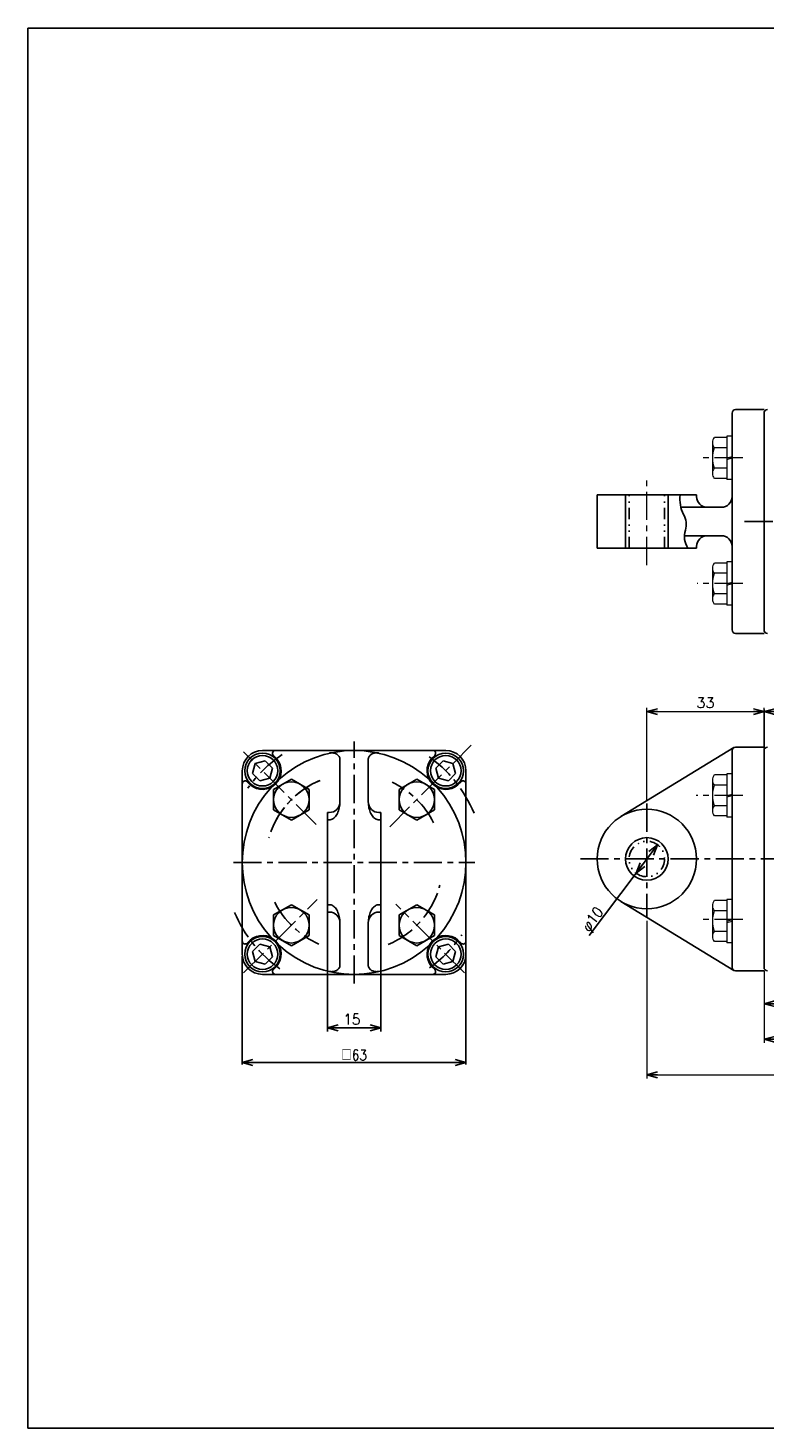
# Model space of a CAD drawing. Header units: millimetres. Extents: x -272 to 287, y -200 to 200.
# Tile 1 of 2: x -272 to -65, y -194 to 200. Entities that reach past the tile are written whole.
import ezdxf
from ezdxf.enums import TextEntityAlignment as Align

# ---------------------------------------------------------------- set-up
doc = ezdxf.new("R2010")
doc.units = ezdxf.units.MM
doc.header["$LTSCALE"] = 0.25
doc.linetypes.add('CENTER', pattern=[50.8, 31.75, -6.35, 6.35, -6.35])
doc.linetypes.add('DIVIDE', pattern=[31.75, 12.7, -6.35, 0, -6.35, 0, -6.35])
doc.layers.add('ZUWAKU', color=7, linetype='Continuous')
doc.styles.add('FdaStyle0', font='txt.shx', dxfattribs={"bigfont": 'bigfont'})
doc.dimstyles.new('DaDimRotatedStyle', dxfattribs={"dimtxt": 3, "dimasz": 3.000002, "dimexe": 1, "dimexo": 1, "dimgap": 1, "dimtad": 3, "dimdsep": 46, "dimtxsty": 'FdaStyle0', "dimblk1": 'OPEN30', "dimblk2": 'OPEN30', "dimsah": 1, "dimcen": 0.09, "dimclrd": 4, "dimclre": 4, "dimclrt": 4, "dimadec": 0, "dimazin": 2, "dimtfac": 1, "dimtdec": 4, "dimtmove": 0, "dimatfit": 0, "dimfxl": 1, "dimarcsym": 0})

# ---------------------------------------------------------------- blocks, each defined once
blk = doc.blocks.new('_OPEN30')
at = {"color": 0, "linetype": 'ByBlock', "lineweight": -2}
for p, q in [((-1, 0.267949), (0, 0)), ((0, 0), (-1, -0.267949)), ((0, 0), (-1, 0))]:
    blk.add_line(p, q, dxfattribs=at)
blk = doc.blocks.new('*D1')
at = {"color": 4, "linetype": 'Continuous', "lineweight": 13}
for p, q in [((-64.7, -65.36), (-64.7, -75.61)), ((65.3, -65.36), (65.3, -75.61)), ((-64.7, -74.61), (65.3, -74.61))]:
    blk.add_line(p, q, dxfattribs=at)
at = {"color": 4, "xscale": 3.000002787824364, "yscale": 2.999989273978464}
for p, rotation in [((-64.7, -74.61), 180), ((65.3, -74.61), 360)]:
    blk.add_blockref('_OPEN30', p, dxfattribs=dict(at, rotation=rotation))
at = {"color": 4, "insert": (0.3, -73.61), "char_height": 3, "width": 15, "attachment_point": 8, "style": 'FdaStyle0'}
blk.add_mtext('\\T1.00;130', dxfattribs=at)
blk = doc.blocks.new('*D3')
at = {"color": 4, "linetype": 'Continuous', "lineweight": 13}
for p, q in [((110.3, -39.19), (110.3, -85.61)), ((-64.7, -65.36), (-64.7, -85.61)), ((-64.7, -84.61), (110.3, -84.61))]:
    blk.add_line(p, q, dxfattribs=at)
at = {"color": 4, "xscale": 3.000002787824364, "yscale": 2.999989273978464}
for p, rotation in [((-64.7, -84.61), 180), ((110.3, -84.61), 360)]:
    blk.add_blockref('_OPEN30', p, dxfattribs=dict(at, rotation=rotation))
at = {"color": 4, "insert": (22.8, -83.61), "char_height": 3, "width": 15, "attachment_point": 8, "style": 'FdaStyle0'}
blk.add_mtext('\\T1.00;175', dxfattribs=at)
blk = doc.blocks.new('DC_GROUP_Φ50_5')
at = {"color": 4, "linetype": 'Continuous', "lineweight": 25}
for p, q in [((-186.92, -4.03), (-187.15, -4.07)), ((-186.7, -4), (-186.92, -4.03)), ((-186.48, -3.99), (-186.7, -4)), ((-186.26, -4), (-186.48, -3.99)), ((-186.04, -4.02), (-186.26, -4)), ((-185.83, -4.06), (-186.04, -4.02)), ((-185.62, -4.11), (-185.83, -4.06)), ((-185.42, -4.18), (-185.62, -4.11)), ((-185.23, -4.27), (-185.42, -4.18)), ((-185.05, -4.37), (-185.23, -4.27)), ((-184.89, -4.48), (-185.05, -4.37)), ((-184.73, -4.6), (-184.89, -4.48)), ((-184.6, -4.74), (-184.73, -4.6)), ((-184.47, -4.88), (-184.6, -4.74)), ((-184.37, -5.04), (-184.47, -4.88)), ((-184.28, -5.2), (-184.37, -5.04)), ((-184.21, -5.38), (-184.28, -5.2)), ((-184.16, -5.55), (-184.21, -5.38))]:
    blk.add_line(p, q, dxfattribs=at)
blk = doc.blocks.new('DC_GROUP_Φ50_6')
at = {"color": 4, "linetype": 'Continuous', "lineweight": 25}
for p, q in [((-184.43, -19.92), (-184.33, -19.51)), ((-184.33, -19.51), (-184.25, -19.09)), ((-184.25, -19.09), (-184.19, -18.66)), ((-184.19, -18.66), (-184.16, -18.22)), ((-184.16, -18.22), (-184.15, -17.78)), ((-187.15, -22.84), (-186.88, -22.82)), ((-186.88, -22.82), (-186.62, -22.76)), ((-186.62, -22.76), (-186.37, -22.66)), ((-186.37, -22.66), (-186.12, -22.53)), ((-186.12, -22.53), (-185.88, -22.36)), ((-185.88, -22.36), (-185.65, -22.16)), ((-185.65, -22.16), (-185.42, -21.92)), ((-185.42, -21.92), (-185.22, -21.65)), ((-185.22, -21.65), (-185.02, -21.36)), ((-185.02, -21.36), (-184.85, -21.03)), ((-184.85, -21.03), (-184.69, -20.68)), ((-184.69, -20.68), (-184.55, -20.31)), ((-184.55, -20.31), (-184.43, -19.92))]:
    blk.add_line(p, q, dxfattribs=at)
blk = doc.blocks.new('DC_GROUP_Φ50_7')
at = {"color": 4, "linetype": 'Continuous', "lineweight": 25}
for p, q in [((-186.92, -65.54), (-187.15, -65.5)), ((-186.7, -65.57), (-186.92, -65.54)), ((-186.48, -65.58), (-186.7, -65.57)), ((-186.26, -65.57), (-186.48, -65.58)), ((-186.04, -65.55), (-186.26, -65.57)), ((-185.83, -65.51), (-186.04, -65.55)), ((-185.62, -65.45), (-185.83, -65.51)), ((-185.42, -65.38), (-185.62, -65.45)), ((-185.23, -65.3), (-185.42, -65.38)), ((-185.05, -65.2), (-185.23, -65.3)), ((-184.89, -65.09), (-185.05, -65.2)), ((-184.73, -64.97), (-184.89, -65.09)), ((-184.6, -64.83), (-184.73, -64.97)), ((-184.47, -64.68), (-184.6, -64.83)), ((-184.37, -64.53), (-184.47, -64.68)), ((-184.28, -64.36), (-184.37, -64.53)), ((-184.21, -64.19), (-184.28, -64.36)), ((-184.16, -64.01), (-184.21, -64.19))]:
    blk.add_line(p, q, dxfattribs=at)
blk = doc.blocks.new('DC_GROUP_Φ50_8')
at = {"color": 4, "linetype": 'Continuous', "lineweight": 25}
for p, q in [((-187.15, -46.73), (-186.88, -46.75)), ((-186.88, -46.75), (-186.62, -46.81)), ((-186.62, -46.81), (-186.37, -46.9)), ((-186.37, -46.9), (-186.12, -47.04)), ((-186.12, -47.04), (-185.88, -47.2)), ((-185.88, -47.2), (-185.65, -47.41)), ((-185.65, -47.41), (-185.42, -47.65)), ((-185.42, -47.65), (-185.22, -47.91)), ((-185.22, -47.91), (-185.02, -48.21)), ((-185.02, -48.21), (-184.85, -48.54)), ((-184.85, -48.54), (-184.69, -48.89)), ((-184.69, -48.89), (-184.55, -49.26)), ((-184.55, -49.26), (-184.43, -49.65)), ((-184.43, -49.65), (-184.33, -50.06)), ((-184.33, -50.06), (-184.25, -50.48)), ((-184.25, -50.48), (-184.19, -50.91)), ((-184.19, -50.91), (-184.16, -51.34)), ((-184.16, -51.34), (-184.15, -51.78))]:
    blk.add_line(p, q, dxfattribs=at)
blk = doc.blocks.new('DC_GROUP_Φ50_9')
at = {"color": 4, "linetype": 'Continuous', "lineweight": 25}
for p, q in [((-176.13, -5.55), (-176.08, -5.38)), ((-176.08, -5.38), (-176.01, -5.2)), ((-176.01, -5.2), (-175.92, -5.04)), ((-175.92, -5.04), (-175.82, -4.88)), ((-175.82, -4.88), (-175.7, -4.74)), ((-175.7, -4.74), (-175.56, -4.6)), ((-175.56, -4.6), (-175.41, -4.48)), ((-175.41, -4.48), (-175.24, -4.37)), ((-175.24, -4.37), (-175.06, -4.27)), ((-175.06, -4.27), (-174.87, -4.18)), ((-174.87, -4.18), (-174.67, -4.11)), ((-174.67, -4.11), (-174.47, -4.06)), ((-174.47, -4.06), (-174.25, -4.02)), ((-174.25, -4.02), (-174.03, -4)), ((-174.03, -4), (-173.81, -3.99)), ((-173.81, -3.99), (-173.59, -4)), ((-173.59, -4), (-173.37, -4.03)), ((-173.37, -4.03), (-173.15, -4.07))]:
    blk.add_line(p, q, dxfattribs=at)
blk = doc.blocks.new('DC_GROUP_Φ50_10')
at = {"color": 4, "linetype": 'Continuous', "lineweight": 25}
for p, q in [((-176.13, -18.22), (-176.15, -17.78)), ((-176.1, -18.66), (-176.13, -18.22)), ((-176.04, -19.09), (-176.1, -18.66)), ((-175.96, -19.51), (-176.04, -19.09)), ((-175.86, -19.92), (-175.96, -19.51)), ((-175.74, -20.31), (-175.86, -19.92)), ((-175.6, -20.68), (-175.74, -20.31)), ((-175.44, -21.03), (-175.6, -20.68)), ((-175.27, -21.36), (-175.44, -21.03)), ((-175.07, -21.65), (-175.27, -21.36)), ((-174.87, -21.92), (-175.07, -21.65)), ((-174.65, -22.16), (-174.87, -21.92)), ((-174.41, -22.36), (-174.65, -22.16)), ((-174.17, -22.53), (-174.41, -22.36)), ((-173.92, -22.66), (-174.17, -22.53)), ((-173.67, -22.76), (-173.92, -22.66)), ((-173.41, -22.82), (-173.67, -22.76)), ((-173.15, -22.84), (-173.41, -22.82))]:
    blk.add_line(p, q, dxfattribs=at)
blk = doc.blocks.new('DC_GROUP_Φ50_11')
at = {"color": 4, "linetype": 'Continuous', "lineweight": 25}
for p, q in [((-176.13, -64.01), (-176.08, -64.19)), ((-176.08, -64.19), (-176.01, -64.36)), ((-176.01, -64.36), (-175.92, -64.53)), ((-175.92, -64.53), (-175.82, -64.68)), ((-175.82, -64.68), (-175.7, -64.83)), ((-175.7, -64.83), (-175.56, -64.97)), ((-175.56, -64.97), (-175.41, -65.09)), ((-175.41, -65.09), (-175.24, -65.2)), ((-175.24, -65.2), (-175.06, -65.3)), ((-175.06, -65.3), (-174.87, -65.38)), ((-174.87, -65.38), (-174.67, -65.45)), ((-174.67, -65.45), (-174.47, -65.51)), ((-174.47, -65.51), (-174.25, -65.55)), ((-174.25, -65.55), (-174.03, -65.57)), ((-174.03, -65.57), (-173.81, -65.58)), ((-173.81, -65.58), (-173.59, -65.57)), ((-173.59, -65.57), (-173.37, -65.54)), ((-173.37, -65.54), (-173.15, -65.5))]:
    blk.add_line(p, q, dxfattribs=at)
blk = doc.blocks.new('DC_GROUP_Φ50_12')
at = {"color": 4, "linetype": 'Continuous', "lineweight": 25}
for p, q in [((-174.41, -47.2), (-174.65, -47.41)), ((-174.17, -47.04), (-174.41, -47.2)), ((-173.92, -46.9), (-174.17, -47.04)), ((-173.67, -46.81), (-173.92, -46.9)), ((-173.41, -46.75), (-173.67, -46.81)), ((-173.15, -46.73), (-173.41, -46.75)), ((-176.1, -50.91), (-176.13, -51.34)), ((-176.04, -50.48), (-176.1, -50.91)), ((-175.96, -50.06), (-176.04, -50.48)), ((-175.86, -49.65), (-175.96, -50.06)), ((-175.74, -49.26), (-175.86, -49.65)), ((-175.6, -48.89), (-175.74, -49.26)), ((-175.44, -48.54), (-175.6, -48.89)), ((-175.27, -48.21), (-175.44, -48.54)), ((-175.07, -47.91), (-175.27, -48.21)), ((-174.87, -47.65), (-175.07, -47.91)), ((-174.65, -47.41), (-174.87, -47.65)), ((-176.13, -51.34), (-176.15, -51.78))]:
    blk.add_line(p, q, dxfattribs=at)
blk = doc.blocks.new('DC_GROUP_Φ50_13')
at = {"color": 4, "linetype": 'Continuous', "lineweight": 13}
for p, q in [((-79.2, -11.65), (-79.2, -20.31)), ((-75.2, -10.21), (-78.69, -10.21)), ((-73.7, -9.88), (-75.2, -9.88)), ((-75.2, -9.88), (-75.2, -22.08)), ((-73.7, -9.88), (-73.7, -22.08)), ((-75.2, -13.1), (-78.69, -13.1)), ((-75.2, -15.98), (-73.7, -15.58)), ((-75.2, -18.87), (-78.69, -18.87)), ((-75.2, -16.39), (-73.7, -15.98)), ((-75.2, -21.76), (-78.69, -21.76)), ((-73.7, -22.08), (-75.2, -22.08))]:
    blk.add_line(p, q, dxfattribs=at)
for centre, radius, start, end in [((-76.88, -11.65), 2.32, 141.4811, 218.5189), ((-70.69, -15.98), 8.51, 160.1808, 199.8192), ((-76.88, -20.31), 2.32, 141.4811, 218.5189)]:
    blk.add_arc(centre, radius, start, end, dxfattribs=at)
blk = doc.blocks.new('DC_GROUP_Φ50_14')
at = {"color": 4, "linetype": 'Continuous', "lineweight": 13}
for p, q in [((-79.2, -47.01), (-79.2, -55.67)), ((-75.2, -45.57), (-78.69, -45.57)), ((-73.7, -45.24), (-75.2, -45.24)), ((-75.2, -45.24), (-75.2, -57.44)), ((-73.7, -45.24), (-73.7, -57.44)), ((-75.2, -48.45), (-78.69, -48.45)), ((-75.2, -51.34), (-73.7, -50.94)), ((-75.2, -54.23), (-78.69, -54.23)), ((-75.2, -51.74), (-73.7, -51.34)), ((-75.2, -57.11), (-78.69, -57.11)), ((-73.7, -57.44), (-75.2, -57.44))]:
    blk.add_line(p, q, dxfattribs=at)
for centre, radius, start, end in [((-76.88, -47.01), 2.32, 141.4811, 218.5189), ((-70.69, -51.34), 8.51, 160.1808, 199.8192), ((-76.88, -55.67), 2.32, 141.4811, 218.5189)]:
    blk.add_arc(centre, radius, start, end, dxfattribs=at)
blk = doc.blocks.new('DC_GROUP_Φ50_15')
at = {"color": 4, "linetype": 'Continuous', "lineweight": 13}
for p, q in [((-79.2, 83.33), (-79.2, 74.67)), ((-75.2, 84.77), (-78.69, 84.77)), ((-73.7, 85.1), (-75.2, 85.1)), ((-75.2, 85.1), (-75.2, 72.9)), ((-73.7, 85.1), (-73.7, 72.9)), ((-75.2, 81.88), (-78.69, 81.88)), ((-75.2, 79), (-73.7, 79.4)), ((-75.2, 78.59), (-73.7, 79)), ((-75.2, 76.11), (-78.69, 76.11)), ((-75.2, 73.22), (-78.69, 73.22)), ((-73.7, 72.9), (-75.2, 72.9))]:
    blk.add_line(p, q, dxfattribs=at)
for centre, radius, start, end in [((-76.88, 83.33), 2.32, 141.4811, 218.5189), ((-70.69, 79), 8.51, 160.1808, 199.8192), ((-76.88, 74.67), 2.32, 141.4811, 218.5189)]:
    blk.add_arc(centre, radius, start, end, dxfattribs=at)
blk = doc.blocks.new('DC_GROUP_Φ50_16')
at = {"color": 4, "linetype": 'Continuous', "lineweight": 13}
for p, q in [((-79.2, 47.97), (-79.2, 39.31)), ((-75.2, 49.41), (-78.69, 49.41)), ((-73.7, 49.74), (-75.2, 49.74)), ((-75.2, 49.74), (-75.2, 37.54)), ((-73.7, 49.74), (-73.7, 37.54)), ((-75.2, 46.53), (-78.69, 46.53)), ((-75.2, 43.64), (-73.7, 44.04)), ((-75.2, 43.24), (-73.7, 43.64)), ((-75.2, 40.75), (-78.69, 40.75)), ((-75.2, 37.87), (-78.69, 37.87)), ((-73.7, 37.54), (-75.2, 37.54))]:
    blk.add_line(p, q, dxfattribs=at)
for centre, radius, start, end in [((-76.88, 47.97), 2.32, 141.4811, 218.5189), ((-70.69, 43.64), 8.51, 160.1808, 199.8192), ((-76.88, 39.31), 2.32, 141.4811, 218.5189)]:
    blk.add_arc(centre, radius, start, end, dxfattribs=at)
blk = doc.blocks.new('*D21')
at = {"color": 4, "linetype": 'Continuous', "lineweight": 13}
for p, q in [((110.3, -39.19), (110.3, -95.61)), ((-97.7, -51.27), (-97.7, -95.61)), ((-97.7, -94.61), (110.3, -94.61))]:
    blk.add_line(p, q, dxfattribs=at)
at = {"color": 4, "xscale": 3.000002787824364, "yscale": 2.999989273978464}
for p, rotation in [((-97.7, -94.61), 180), ((110.3, -94.61), 360)]:
    blk.add_blockref('_OPEN30', p, dxfattribs=dict(at, rotation=rotation))
at = {"color": 4, "insert": (6.3, -93.61), "char_height": 3, "width": 15, "attachment_point": 8, "style": 'FdaStyle0'}
blk.add_mtext('\\T1.00;208', dxfattribs=at)
blk = doc.blocks.new('*D22')
at = {"color": 4, "linetype": 'Continuous', "lineweight": 13}
for p, q in [((-97.7, -17.26), (-97.7, 8.63)), ((-64.7, -2.36), (-64.7, 8.63)), ((-97.7, 7.63), (-64.7, 7.63))]:
    blk.add_line(p, q, dxfattribs=at)
at = {"color": 4, "xscale": 3.000002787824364, "yscale": 2.999989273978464}
for p, rotation in [((-97.7, 7.63), 180), ((-64.7, 7.63), 360)]:
    blk.add_blockref('_OPEN30', p, dxfattribs=dict(at, rotation=rotation))
at = {"color": 4, "insert": (-81.2, 8.63), "char_height": 3, "width": 11.25, "attachment_point": 8, "style": 'FdaStyle0'}
blk.add_mtext('\\T1.00;33', dxfattribs=at)

msp = doc.modelspace()

# ---------------------------------------------------------------- linework, layer by layer
at = {"color": 4, "linetype": 'Continuous', "lineweight": 25}
for p, q in [((-73.699, 91.617), (-73.699, 30.617)), ((-64.699, 92.617), (-72.699, 92.617)), ((-64.699, 73.117), (-64.699, 91.617)), ((-64.699, 61.117), (-64.699, 91.617)), ((-111.699, 53.617), (-111.699, 68.617)), ((-83.699, 68.617), (-111.699, 68.617)), ((-103.699, 53.617), (-103.699, 68.617)), ((-91.699, 53.617), (-91.699, 68.617)), ((-83.699, 68.617), (-83.699, 68.117)), ((-88.112, 65.117), (-76.699, 65.117)), ((-64.699, 61.117), (-64.699, 30.617)), ((-87.119, 57.117), (-76.699, 57.117)), ((-83.699, 53.617), (-111.699, 53.617)), ((-83.699, 53.617), (-83.699, 54.117)), ((-64.699, 29.617), (-72.699, 29.617)), ((-64.699, -2.763), (-64.699, 8.237)), ((-64.699, 7.637), (-54.699, 7.637)), ((-205.946, -3.336), (-180.146, -3.336)), ((-154.346, -3.336), (-180.146, -3.336)), ((-73.22, -2.51), (-104.996, -21.915)), ((-73.699, -3.363), (-73.699, -64.363)), ((-64.699, -2.363), (-72.699, -2.363)), ((-64.699, -21.863), (-64.699, -3.363)), ((-64.699, -33.863), (-64.699, -3.363)), ((-207.987, -6.995), (-208.734, -9.783)), ((-205.198, -6.248), (-207.987, -6.995)), ((-203.157, -8.289), (-205.198, -6.248)), ((-201.985, -5.591), (-202.874, -4.702)), ((-184.146, -5.553), (-184.146, -17.783)), ((-176.146, -5.553), (-176.146, -17.783)), ((-158.306, -5.591), (-157.417, -4.702)), ((-155.093, -6.248), (-157.134, -8.289)), ((-152.304, -6.995), (-155.093, -6.248)), ((-151.557, -9.783), (-152.304, -6.995)), ((-211.646, -60.636), (-211.646, -9.036)), ((-208.734, -9.783), (-206.693, -11.824)), ((-206.693, -11.824), (-203.904, -11.077)), ((-203.904, -11.077), (-203.157, -8.289)), ((-197.823, -11.385), (-202.823, -14.272)), ((-192.823, -14.272), (-197.823, -11.385)), ((-167.468, -14.272), (-162.468, -11.385)), ((-162.468, -11.385), (-157.468, -14.272)), ((-157.134, -8.289), (-156.387, -11.077)), ((-156.387, -11.077), (-153.598, -11.824)), ((-153.598, -11.824), (-151.557, -9.783)), ((-148.646, -60.636), (-148.646, -9.036)), ((-209.391, -12.996), (-210.28, -12.107)), ((-202.823, -14.272), (-202.823, -20.045)), ((-192.823, -20.045), (-192.823, -14.272)), ((-167.468, -20.045), (-167.468, -14.272)), ((-157.468, -14.272), (-157.468, -20.045)), ((-150.9, -12.996), (-150.011, -12.107)), ((-202.823, -20.045), (-197.823, -22.932)), ((-197.823, -22.932), (-192.823, -20.045)), ((-187.646, -20.783), (-187.646, -48.783)), ((-187.146, -20.783), (-187.646, -20.783)), ((-187.146, -22.835), (-187.646, -22.835)), ((-173.146, -20.783), (-172.646, -20.783)), ((-173.146, -22.835), (-172.646, -22.835)), ((-172.646, -20.783), (-172.646, -48.783)), ((-162.468, -22.932), (-167.468, -20.045)), ((-157.468, -20.045), (-162.468, -22.932)), ((-100.709, -37.856), (-94.689, -29.871)), ((-64.699, -33.863), (-64.699, -64.363)), ((-100.709, -37.856), (-113.93, -55.394)), ((-202.823, -49.627), (-197.823, -46.74)), ((-197.823, -46.74), (-192.823, -49.627)), ((-187.146, -46.732), (-187.646, -46.732)), ((-173.146, -46.732), (-172.646, -46.732)), ((-162.468, -46.74), (-167.468, -49.627)), ((-157.468, -49.627), (-162.468, -46.74)), ((-73.22, -65.217), (-104.996, -45.812)), ((-202.823, -55.401), (-202.823, -49.627)), ((-192.823, -49.627), (-192.823, -55.401)), ((-187.146, -48.783), (-187.646, -48.783)), ((-187.646, -48.783), (-187.646, -82.412)), ((-173.146, -48.783), (-172.646, -48.783)), ((-172.646, -48.783), (-172.646, -82.412)), ((-167.468, -49.627), (-167.468, -55.401)), ((-157.468, -55.401), (-157.468, -49.627)), ((-184.146, -64.013), (-184.146, -51.783)), ((-176.146, -64.013), (-176.146, -51.783)), ((-209.391, -56.676), (-210.28, -57.565)), ((-206.693, -57.848), (-208.734, -59.889)), ((-203.904, -58.595), (-206.693, -57.848)), ((-203.157, -61.383), (-203.904, -58.595)), ((-197.823, -58.287), (-202.823, -55.401)), ((-192.823, -55.401), (-197.823, -58.287)), ((-167.468, -55.401), (-162.468, -58.287)), ((-162.468, -58.287), (-157.468, -55.401)), ((-156.387, -58.595), (-157.134, -61.383)), ((-153.598, -57.848), (-156.387, -58.595)), ((-151.557, -59.889), (-153.598, -57.848)), ((-150.9, -56.676), (-150.011, -57.565)), ((-211.646, -61.236), (-211.646, -91.738)), ((-208.734, -59.889), (-207.987, -62.677)), ((-207.987, -62.677), (-205.198, -63.424)), ((-205.198, -63.424), (-203.157, -61.383)), ((-157.134, -61.383), (-155.093, -63.424)), ((-155.093, -63.424), (-152.304, -62.677)), ((-152.304, -62.677), (-151.557, -59.889)), ((-148.646, -61.236), (-148.646, -91.738)), ((-205.946, -66.336), (-180.146, -66.336)), ((-201.985, -64.081), (-202.874, -64.97)), ((-154.346, -66.336), (-180.146, -66.336)), ((-158.306, -64.081), (-157.417, -64.97)), ((-64.699, -65.363), (-72.699, -65.363)), ((-172.646, -81.383), (-187.646, -81.383)), ((-211.646, -91.138), (-148.646, -91.138))]:
    msp.add_line(p, q, dxfattribs=at)
at = {"color": 4, "linetype": 'CENTER', "lineweight": 13}
for p, q in [((-70.685, 78.995), (-83.237, 78.995)), ((-97.699, 48.854), (-97.699, 73.05)), ((-70.685, 43.64), (-83.512, 43.64)), ((-70.685, -15.985), (-83.788, -15.985)), ((-70.685, -50.938), (-83.237, -50.938))]:
    msp.add_line(p, q, dxfattribs=at)
at = {"color": 4, "linetype": 'DIVIDE', "lineweight": 25}
for p, q in [((-102.699, 53.617), (-102.699, 68.617)), ((-92.699, 53.617), (-92.699, 68.617))]:
    msp.add_line(p, q, dxfattribs=at)
at = {"color": 4, "linetype": 'CENTER', "lineweight": 25}
for p, q in [((-70.199, 61.117), (114.786, 61.117)), ((-190.852, -24.13), (-211.258, -3.723)), ((-180.146, -68.927), (-180.146, -0.836)), ((-170.121, -24.812), (-147.15, -1.84)), ((-97.699, -18.258), (-97.699, -50.268)), ((-97.699, -18.258), (-97.699, -50.268)), ((-214.146, -34.836), (-146.146, -34.836)), ((-116.415, -33.863), (114.786, -33.863)), ((-211.258, -65.949), (-190.595, -45.285)), ((-149.033, -65.949), (-168.414, -46.567))]:
    msp.add_line(p, q, dxfattribs=at)
at = {"color": 4, "linetype": 'Continuous', "lineweight": 25}
for centre, radius in [((-205.946, -9.036), 5), ((-205.955, -9.027), 4.294), ((-154.346, -9.036), 5), ((-154.336, -9.027), 4.294), ((-197.823, -17.158), 5), ((-162.468, -17.158), 5), ((-97.699, -33.863), 14), ((-97.699, -33.863), 6), ((-197.823, -52.514), 5), ((-162.468, -52.514), 5), ((-205.946, -60.636), 5), ((-205.955, -60.645), 4.294), ((-154.346, -60.636), 5), ((-154.336, -60.645), 4.294)]:
    msp.add_circle(centre, radius, dxfattribs=at)
at = {"color": 4, "linetype": 'DIVIDE', "lineweight": 25}
msp.add_circle((-97.699, -33.863), 5, dxfattribs=at)
at = {"color": 4, "linetype": 'Continuous', "lineweight": 25}
for centre, radius, start, end in [((-72.699, 91.617), 1, 90, 180), ((-72.699, 91.617), 1, 90, 180), ((-63.699, 91.617), 1, 90, 180), ((-63.699, 91.617), 1, 90, 180), ((-77.659, 67.552), 10.733, 174.30554, 204.61329), ((-80.699, 68.117), 3, 180, 270), ((-76.699, 68.117), 3, 270, 0), ((-91.764, 60.263), 5.181, 342.10099, 32.95989), ((-81.33, 56.875), 5.789, 161.93117, 214.25762), ((-80.699, 54.117), 3, 90, 180), ((-76.699, 54.117), 3, 360, 90), ((-72.699, 30.617), 1, 180, 270), ((-63.699, 30.617), 1, 180, 270), ((-205.946, -9.036), 5.7, 90, 180), ((-202.309, -4.136), 0.8, 90, 225), ((-180.146, -34.836), 31.5, 47.70516, 132.29484), ((-157.982, -4.136), 0.8, 315, 90), ((-154.346, -9.036), 5.7, 0, 90), ((-72.699, -3.363), 1, 90, 180), ((-72.699, -3.363), 1, 90, 180), ((-63.699, -3.363), 1, 90, 180), ((-63.699, -3.363), 1, 90, 180), ((-205.955, -9.027), 5.25, 229.12415, 40.87585), ((-154.336, -9.027), 5.25, 139.12415, 310.87585), ((-210.846, -12.673), 0.8, 45, 180), ((-180.146, -34.836), 31.5, 137.70516, 222.29484), ((-180.146, -34.836), 31.5, 317.70516, 42.29484), ((-149.446, -12.673), 0.8, 360, 135), ((-187.146, -17.783), 3, 270, 0), ((-173.146, -17.783), 3, 180, 270), ((-187.146, -51.783), 3, 0, 90), ((-173.146, -51.783), 3, 90, 180), ((-210.846, -56.999), 0.8, 180, 315), ((-205.955, -60.645), 5.25, 319.12415, 130.87585), ((-180.146, -34.836), 31.5, 227.70516, 312.11821), ((-154.336, -60.645), 5.25, 49.12415, 220.87585), ((-149.446, -56.999), 0.8, 225, 360), ((-205.946, -60.636), 5.7, 180, 270), ((-154.346, -60.636), 5.7, 270, 0), ((-202.309, -65.536), 0.8, 135, 270), ((-157.982, -65.536), 0.8, 270, 45), ((-72.699, -64.363), 1, 180, 270), ((-63.699, -64.363), 1, 180, 270)]:
    msp.add_arc(centre, radius, start, end, dxfattribs=at)
at = {"color": 4, "linetype": 'CENTER', "lineweight": 25}
for radius, start, end in [(36.5, 123.77597, 144.99255), (36.5, 22.25323, 55.58413), (25, 112.56407, 164.01095), (25, 113.33412, 153.37723), (25, 26.46628, 64.52273), (25, 292.56407, 345.20326), (25, 206.62277, 246.66588), (36.5, 202.63885, 235.17964), (36.5, 305.64104, 326.158)]:
    msp.add_arc((-180.146, -34.836), radius, start, end, dxfattribs=at)
at = {"layer": 'ZUWAKU', "color": 5, "linetype": 'Continuous', "lineweight": 25}
for p, q in [((281, 200), (-272, 200)), ((-272, -194), (-272, 200)), ((287, -194), (-272, -194))]:
    msp.add_line(p, q, dxfattribs=at)

# ---------------------------------------------------------------- block references
at = {"linetype": 'Continuous'}
for name in ['DC_GROUP_Φ50_15', 'DC_GROUP_Φ50_16', 'DC_GROUP_Φ50_5', 'DC_GROUP_Φ50_9', 'DC_GROUP_Φ50_13', 'DC_GROUP_Φ50_6', 'DC_GROUP_Φ50_10', 'DC_GROUP_Φ50_8', 'DC_GROUP_Φ50_12', 'DC_GROUP_Φ50_14', 'DC_GROUP_Φ50_7', 'DC_GROUP_Φ50_11']:
    msp.add_blockref(name, (0, 0), dxfattribs=at)
at = {"color": 4, "xscale": 3.000002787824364, "yscale": 2.999989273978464}
for p, rotation in [((-64.699, 7.637), 180), ((-94.689, -29.871), 52.98943512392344), ((-100.709, -37.856), 232.9894351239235), ((-187.646, -81.383), 180), ((-172.646, -81.383), 360), ((-211.646, -91.138), 180), ((-148.646, -91.138), 360)]:
    msp.add_blockref('_OPEN30', p, dxfattribs=dict(at, rotation=rotation))

# ---------------------------------------------------------------- texts
at = {"color": 4, "style": 'FdaStyle0', "width": 0.75}
msp.add_text('φ10', height=3, rotation=52.98944, dxfattribs=at).set_placement((-114.048, -54.554), (-109.714, -48.805), align=Align.FIT)
at = {"color": 4, "style": 'FdaStyle0'}
for s, width, p, p2 in [('15', 0.8, (-183.167, -80.483), (-178.367, -80.483)), ('□63', 0.75, (-183.746, -90.538), (-176.546, -90.538))]:
    msp.add_text(s, height=3, dxfattribs=dict(at, width=width)).set_placement(p, p2, align=Align.FIT)

# ---------------------------------------------------------------- dimensions: what is measured, and where the dimension line sits
at = {"linetype": 'Continuous', "lineweight": 13}
for base, p1, p2, picture, middle in [((-64.699, 7.631), (-97.699, -18.258), (-64.699, -3.363), '*D22', (-81.199, 7.631)), ((110.301, -94.613), (-97.699, -50.268), (110.301, -38.188), '*D21', (6.301, -94.613)), ((110.301, -84.613), (-64.699, -64.363), (110.301, -38.188), '*D3', (22.801, -84.613)), ((65.301, -74.613), (-64.699, -64.363), (65.301, -64.363), '*D1', (0.301, -74.613))]:
    dim = msp.add_linear_dim(base=base, p1=p1, p2=p2, dimstyle='DaDimRotatedStyle', override={"dimtxt": 3, "dimasz": 3.000002, "dimexe": 1, "dimexo": 1, "dimgap": 1, "dimtad": 3, "dimtih": 0, "dimtoh": 0, "dimdec": 2, "dimzin": 8, "dimtxsty": 'FdaStyle0', "dimblk1": 'OPEN30', "dimblk2": 'OPEN30', "dimsah": 1, "dimclrd": 4, "dimclre": 4, "dimclrt": 4, "dimazin": 2, "dimtofl": 1, "dimatfit": 0, "dimtolj": 0, "dimtzin": 8}, dxfattribs=at)
    dim.commit()
    dim.dimension.update_dxf_attribs({"geometry": picture, "text_midpoint": middle})

doc.saveas('drawing.dxf')
